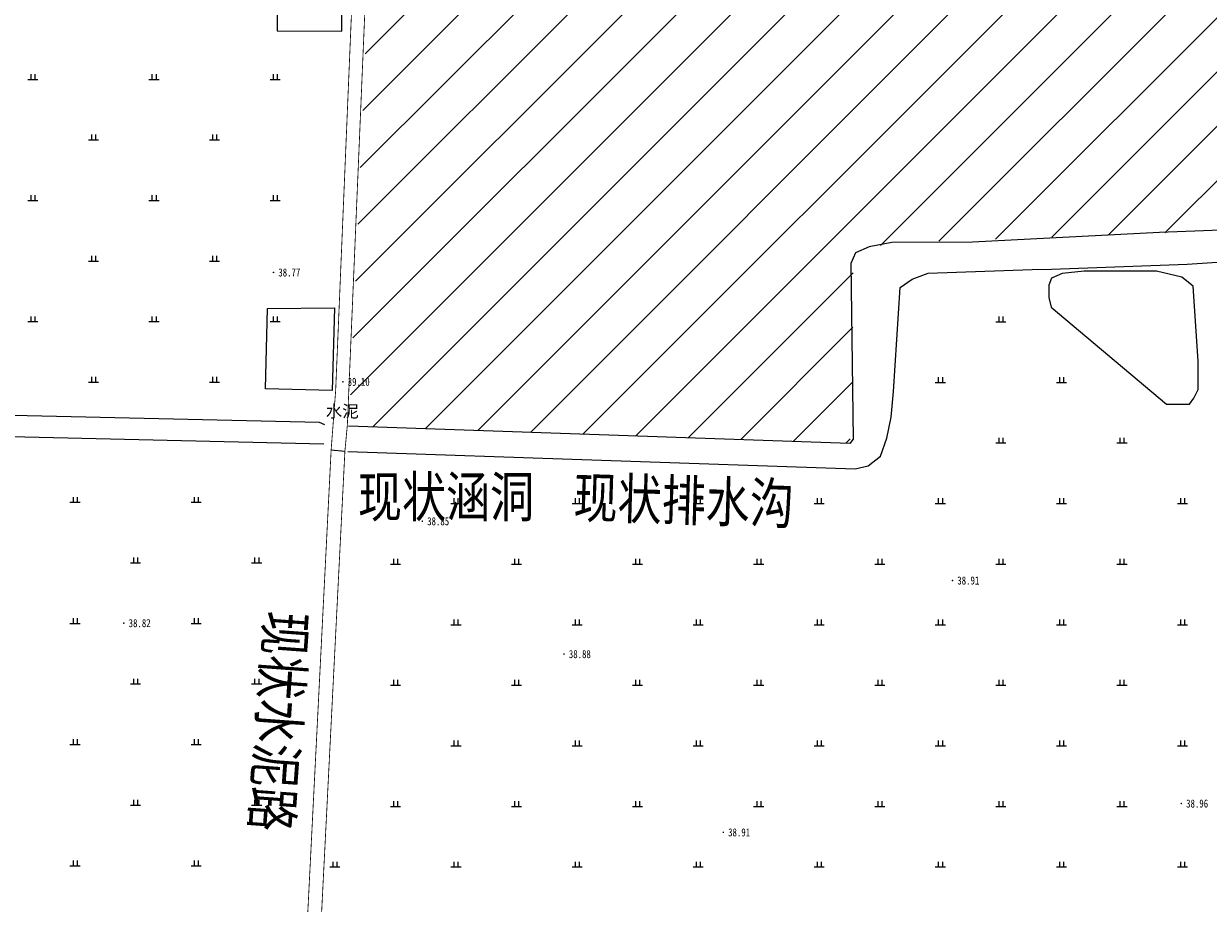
# Model space of a CAD drawing. Extents: x 456755 to 458049, y 3845626 to 3853218.
# Tile 6 of 80: x 457259 to 457552, y 3846222 to 3846440. Entities that reach past the tile are written whole.
import ezdxf
from ezdxf.enums import TextEntityAlignment as Align

# ---------------------------------------------------------------- set-up
doc = ezdxf.new("R2010")
doc.units = 0
doc.linetypes.add('X3', pattern=[5, 4, -1])
doc.layers.get('0').update_dxf_attribs({"linetype": 'CONTINUOUS'})
for name, color, linetype in [('DLSS', 4, 'CONTINUOUS'), ('DMTZ', 3, 'CONTINUOUS'), ('GCD', 1, 'CONTINUOUS'), ('JMD', 6, 'CONTINUOUS'), ('SXSS', 5, 'CONTINUOUS'), ('ZBTZ', 3, 'CONTINUOUS')]:
    doc.layers.add(name, color=color, linetype=linetype)
doc.styles.add('仿宋体', font='仿宋_GB2312.ttf', dxfattribs={"width": 0.8})
doc.styles.add('正等线体', font='simhei.ttf')
doc.styles.add('黑体', font='simhei.ttf')
doc.linetypes.add('10421', pattern='A,2,[150,AAA.SHX,S=0.5,R=0,X=0,Y=0.5],1e-11', length=2)
doc.linetypes.add('10422', pattern='A,0.75,[150,AAA.SHX,S=0.5,R=0,X=0,Y=0.5],1.5,[177,AAA.SHX,S=1,R=0,X=0,Y=0.4],0.75', length=3)
doc.linetypes.add('1161', pattern='A,0,[149,AAA.SHX,S=0.15,R=0,X=0,Y=0],-1.6', length=1.6)
doc.linetypes.add('833', pattern='A,2,[150,AAA.SHX,S=0.8,R=0,X=0,Y=0.8],2,[150,AAA.SHX,S=2,R=0,X=0,Y=2],1e-11', length=4)
doc.linetypes.add('8352', pattern='A,1.5,[145,AAA.SHX,S=1,R=0,X=0,Y=1],1.5,-1,3,-1', length=8)

# ---------------------------------------------------------------- blocks, each defined once
blk = doc.blocks.new('GC200')
at = {"linetype": 'Continuous', "const_width": 0.2, "flags": 128}
blk.add_lwpolyline([(-0.1, 0, 1), (0.1, 0, 1)], format="xyb", close=True, dxfattribs=at)
blk = doc.blocks.new('gc119')
for p, q in [((-1.25, 0), (1.25, 0)), ((-0.5, 1.3), (-0.5, 0)), ((0.5, 1.3), (0.5, 0))]:
    blk.add_line(p, q)

msp = doc.modelspace()

# ---------------------------------------------------------------- hatches: boundary and pattern name
at = {"layer": 'JMD', "linetype": 'Continuous', "ltscale": 3}
h = msp.add_hatch(dxfattribs=at)
h.set_pattern_fill('ANSI31', color=256, scale=3, style=0)
h.set_pattern_definition([(45, (1813.1085, 541.688), (-6.73519209, 6.73519209), [])])
h.paths.add_polyline_path([(457815.73, 3846534.97), (457816.15, 3846541.05), (457817.93, 3846540.93), (457820.23, 3846574.1), (457795.16, 3846575.05), (457795.6, 3846586.7), (457799.18, 3846588.38), (457799.73, 3846596.39), (457800.65, 3846640.28), (457706.52, 3846661.82), (457686.41, 3846654.89), (457680.96, 3846654.41), (457635.32, 3846656.78), (457631.23, 3846650.28), (457628.06, 3846635.29), (457621.68, 3846635.1), (457618.09, 3846636.9), (457617.65, 3846642.13), (457617.62, 3846655.93), (457615.05, 3846659.56), (457608.63, 3846659.56), (457583.94, 3846664.36), (457541.28, 3846681.39), (457491.94, 3846688.06), (457458.14, 3846689.4), (457422.18, 3846696.18), (457398.09, 3846705.02), (457383.88, 3846711.1), (457370.74, 3846713.45), (457355.38, 3846715.14), (457339.3, 3846340.6), (457463.36, 3846336.36), (457464.04, 3846346.55), (457464.17, 3846382.19), (457468.16, 3846385.04), (457477.01, 3846386.1), (457583.88, 3846390.04), (457597.15, 3846391.44), (457598.49, 3846409.28), (457601.08, 3846421.93), (457604.36, 3846425.21), (457610.68, 3846427.34), (457620.51, 3846427.7), (457629.74, 3846427.33), (457636.18, 3846428.85), (457637.76, 3846439.07), (457652.22, 3846439.03), (457651.06, 3846397.65), (457651.37, 3846395.7), (457654.89, 3846393.64), (457658.04, 3846393.43), (457733.73, 3846387.41), (457780.1, 3846386.75), (457798.14, 3846384.82), (457801.91, 3846420.08), (457809.44, 3846481.43)])
h.paths.add_polyline_path([(457453.41, 3846480.86), (457602.66, 3846480.86), (457602.66, 3846540.27), (457453.41, 3846540.27)], flags=24)

# ---------------------------------------------------------------- linework, layer by layer
at = {"layer": 'DLSS', "linetype": 'X3', "const_width": 0.2, "elevation": -33.29, "flags": 128}
msp.add_lwpolyline([(456996.4, 3846100.2), (457264.35, 3846089.31), (457319.83, 3846086.14), (457321.46, 3846086.51), (457322.35, 3846087.58), (457334.83, 3846334.66), (457335.95, 3846349.37), (457352.33, 3846740.03), (457371.22, 3846923.6)], dxfattribs=at)
at = {"layer": 'DLSS', "linetype": 'Continuous', "const_width": 0.2, "elevation": -33.29, "flags": 128}
msp.add_lwpolyline([(457325.76, 3846087.25), (457338.24, 3846334.34), (457338.85, 3846340.88), (457355.73, 3846739.9), (457374.85, 3846923.61)], dxfattribs=at)
at = {"layer": 'DMTZ', "linetype": '10422', "const_width": 0.00000204, "elevation": 5.62, "flags": 128}
for points in [[(457332.93, 3846334.65), (457333.28, 3846340.93)], [(457339.3, 3846340.6), (457338.95, 3846334.31)]]:
    msp.add_lwpolyline(points, dxfattribs=at)
at = {"layer": 'JMD', "linetype": 'Continuous', "flags": 128}
for points, elevation in [([(457321.52, 3846457.34), (457321.44, 3846438.52), (457337.5, 3846438.45), (457337.59, 3846457.26)], -33.29), ([(457335.63, 3846369.92), (457335.12, 3846349.48), (457318.57, 3846349.89), (457319.07, 3846369.78)], 6.28)]:
    msp.add_lwpolyline(points, close=True, dxfattribs=dict(at, elevation=elevation))
at = {"layer": 'SXSS', "linetype": '833', "flags": 128}
for points, elevation in [([(457333.28, 3846340.93), (457331.97, 3846341.51), (457241.34, 3846343.61), (457025.95, 3846346.62), (457024.46, 3846347.27), (457023.65, 3846348.93), (457035.2, 3846512.67)], 5.48), ([(457338.95, 3846334.31), (457464.63, 3846330.03), (457467.85, 3846330.81), (457470.95, 3846333.16), (457472.52, 3846337.63), (457473.58, 3846342.82), (457474.17, 3846349.24), (457475.83, 3846374.95), (457478.78, 3846377.02), (457482.71, 3846378.5), (457508.51, 3846379.42), (457513.3, 3846379.46), (457546.92, 3846380.73), (457581.48, 3846383.02), (457583.9, 3846383.61), (457585.69, 3846385.27), (457586.52, 3846388.1), (457583.67, 3846390.19), (457540.02, 3846388.59), (457493.71, 3846386.21), (457473.78, 3846386.08), (457468.16, 3846385.04), (457464.77, 3846383.51), (457463.57, 3846380.87), (457464.17, 3846337.38), (457463.36, 3846336.36), (457339.17, 3846340.6)], 5.62), ([(457003.53, 3846101.06), (457004.79, 3846101.71), (457005.63, 3846102.43), (457006.38, 3846103.8), (457023, 3846339.57), (457023.76, 3846340.87), (457025.11, 3846341.39), (457241.24, 3846338.37), (457333.02, 3846336.22)], 5.48)]:
    msp.add_lwpolyline(points, dxfattribs=dict(at, elevation=elevation))
at = {"layer": 'SXSS', "linetype": '10421', "elevation": -33.29, "flags": 128}
msp.add_lwpolyline([(457513.19, 3846370.1), (457541.82, 3846346.05), (457547.49, 3846346.05), (457548.58, 3846347.51), (457549.6, 3846349.68), (457549.67, 3846356.73), (457548.37, 3846375.25), (457545.6, 3846377.51), (457539.28, 3846379.03), (457521.4, 3846379.03), (457515.95, 3846378.45), (457513.33, 3846377.29), (457512.61, 3846375.55), (457512.61, 3846372.49)], close=True, dxfattribs=at)
at = {"layer": 'ZBTZ', "linetype": '1161', "elevation": -33.29, "flags": 128}
msp.add_lwpolyline([(457338.24, 3846334.34), (457334.83, 3846334.66)], dxfattribs=at)

# ---------------------------------------------------------------- block references
at = {"layer": 'GCD', "linetype": 'Continuous'}
ref = msp.add_blockref('GC200', (457320.55, 3846378.69, 5.47), dxfattribs=at)
ref.add_attrib('height', '38.77', dxfattribs={"linetype": 'Continuous', "height": 2, "style": '正等线体', "width": 0.8}).set_placement((457321.75, 3846378.69, 5.47), align=Align.MIDDLE_LEFT)
ref = msp.add_blockref('GC200', (457337.74, 3846351.61, 5.8), dxfattribs=at)
ref.add_attrib('height', '39.10', dxfattribs={"linetype": 'Continuous', "height": 2, "style": '正等线体', "width": 0.8}).set_placement((457338.94, 3846351.61, 5.8), align=Align.MIDDLE_LEFT)
ref = msp.add_blockref('GC200', (457357.43, 3846317.07, 5.56), dxfattribs=at)
ref.add_attrib('height', '38.85', dxfattribs={"linetype": 'Continuous', "height": 2, "style": '正等线体', "width": 0.8}).set_placement((457358.63, 3846317.07, 5.56), align=Align.MIDDLE_LEFT)
ref = msp.add_blockref('GC200', (457488.77, 3846302.4, 5.62), dxfattribs=at)
ref.add_attrib('height', '38.91', dxfattribs={"linetype": 'Continuous', "height": 2, "style": '正等线体', "width": 0.8}).set_placement((457489.97, 3846302.4, 5.62), align=Align.MIDDLE_LEFT)
ref = msp.add_blockref('GC200', (457283.47, 3846291.84, 5.52), dxfattribs=at)
ref.add_attrib('height', '38.82', dxfattribs={"linetype": 'Continuous', "height": 2, "style": '正等线体', "width": 0.8}).set_placement((457284.67, 3846291.84, 5.52), align=Align.MIDDLE_LEFT)
ref = msp.add_blockref('GC200', (457392.53, 3846284.17, 5.58), dxfattribs=at)
ref.add_attrib('height', '38.88', dxfattribs={"linetype": 'Continuous', "height": 2, "style": '正等线体', "width": 0.8}).set_placement((457393.73, 3846284.17, 5.58), align=Align.MIDDLE_LEFT)
ref = msp.add_blockref('GC200', (457545.46, 3846247.16, 5.67), dxfattribs=at)
ref.add_attrib('height', '38.96', dxfattribs={"linetype": 'Continuous', "height": 2, "style": '正等线体', "width": 0.8}).set_placement((457546.66, 3846247.16, 5.67), align=Align.MIDDLE_LEFT)
ref = msp.add_blockref('GC200', (457431.99, 3846240.02, 5.62), dxfattribs=at)
ref.add_attrib('height', '38.91', dxfattribs={"linetype": 'Continuous', "height": 2, "style": '正等线体', "width": 0.8}).set_placement((457433.19, 3846240.02, 5.62), align=Align.MIDDLE_LEFT)
at = {"layer": 'ZBTZ', "linetype": 'Continuous'}
for p in [(457260.95, 3846426.51, -33.29), (457290.95, 3846426.51, -33.29), (457320.95, 3846426.51, -33.29), (457275.95, 3846411.51, -33.29), (457305.95, 3846411.51, -33.29), (457260.95, 3846396.51, -33.29), (457290.95, 3846396.51, -33.29), (457320.95, 3846396.51, -33.29), (457275.95, 3846381.51, -33.29), (457305.95, 3846381.51, -33.29), (457260.95, 3846366.51, -33.29), (457290.95, 3846366.51, -33.29), (457320.95, 3846366.51, -33.29), (457500.76, 3846366.45, -33.29), (457275.95, 3846351.51, -33.29), (457305.95, 3846351.51, -33.29), (457485.76, 3846351.45, -33.29), (457515.76, 3846351.45, -33.29), (457500.76, 3846336.45, -33.29), (457530.76, 3846336.45, -33.29), (457271.38, 3846321.76, -33.29), (457301.38, 3846321.76, -33.29), (457365.76, 3846321.45, -33.29), (457395.76, 3846321.45, -33.29), (457425.76, 3846321.45, -33.29), (457455.76, 3846321.45, -33.29), (457485.76, 3846321.45, -33.29), (457515.76, 3846321.45, -33.29), (457545.76, 3846321.45, -33.29), (457286.38, 3846306.76, -33.29), (457316.38, 3846306.76, -33.29), (457350.76, 3846306.45, -33.29), (457380.76, 3846306.45, -33.29), (457410.76, 3846306.45, -33.29), (457440.76, 3846306.45, -33.29), (457470.76, 3846306.45, -33.29), (457500.76, 3846306.45, -33.29), (457530.76, 3846306.45, -33.29), (457271.38, 3846291.76, -33.29), (457301.38, 3846291.76, -33.29), (457365.76, 3846291.45, -33.29), (457395.76, 3846291.45, -33.29), (457425.76, 3846291.45, -33.29), (457455.76, 3846291.45, -33.29), (457485.76, 3846291.45, -33.29), (457515.76, 3846291.45, -33.29), (457545.76, 3846291.45, -33.29), (457286.38, 3846276.76, -33.29), (457316.38, 3846276.76, -33.29), (457350.76, 3846276.45, -33.29), (457380.76, 3846276.45, -33.29), (457410.76, 3846276.45, -33.29), (457440.76, 3846276.45, -33.29), (457470.76, 3846276.45, -33.29), (457500.76, 3846276.45, -33.29), (457530.76, 3846276.45, -33.29), (457271.38, 3846261.76, -33.29), (457301.38, 3846261.76, -33.29), (457365.76, 3846261.45, -33.29), (457395.76, 3846261.45, -33.29), (457425.76, 3846261.45, -33.29), (457455.76, 3846261.45, -33.29), (457485.76, 3846261.45, -33.29), (457515.76, 3846261.45, -33.29), (457545.76, 3846261.45, -33.29), (457286.38, 3846246.76, -33.29), (457316.38, 3846246.76, -33.29), (457350.76, 3846246.45, -33.29), (457380.76, 3846246.45, -33.29), (457410.76, 3846246.45, -33.29), (457440.76, 3846246.45, -33.29), (457470.76, 3846246.45, -33.29), (457500.76, 3846246.45, -33.29), (457530.76, 3846246.45, -33.29), (457271.38, 3846231.76, -33.29), (457301.38, 3846231.76, -33.29), (457335.76, 3846231.45, -33.29), (457365.76, 3846231.45, -33.29), (457395.76, 3846231.45, -33.29), (457425.76, 3846231.45, -33.29), (457455.76, 3846231.45, -33.29), (457485.76, 3846231.45, -33.29), (457515.76, 3846231.45, -33.29), (457545.76, 3846231.45, -33.29)]:
    msp.add_blockref('gc119', p, dxfattribs=at)

# ---------------------------------------------------------------- texts
at = {"layer": 'DLSS', "linetype": 'Continuous', "style": '黑体'}
msp.add_text('水泥', height=3, dxfattribs=at).set_placement((457337.58, 3846344.36, -33.29), align=Align.MIDDLE)
at = {"layer": 'DLSS', "color": 1, "linetype": 'X3', "style": '仿宋体', "width": 0.8}
msp.add_text('现状涵洞', height=10, dxfattribs=at).set_placement((457341.47, 3846318.12, -32.95))
at = {"layer": 'DLSS', "linetype": 'X3', "style": '仿宋体', "width": 0.8}
msp.add_text('现状水泥路', height=10, rotation=265.8427, dxfattribs=at).set_placement((457318.84, 3846295.06, -33.29))
at = {"layer": 'SXSS', "linetype": '8352', "style": '仿宋体', "width": 0.8}
msp.add_text('现状排水沟', height=10, rotation=358.2436, dxfattribs=at).set_placement((457394.79, 3846318.05, -33.29))

doc.saveas('drawing.dxf')
